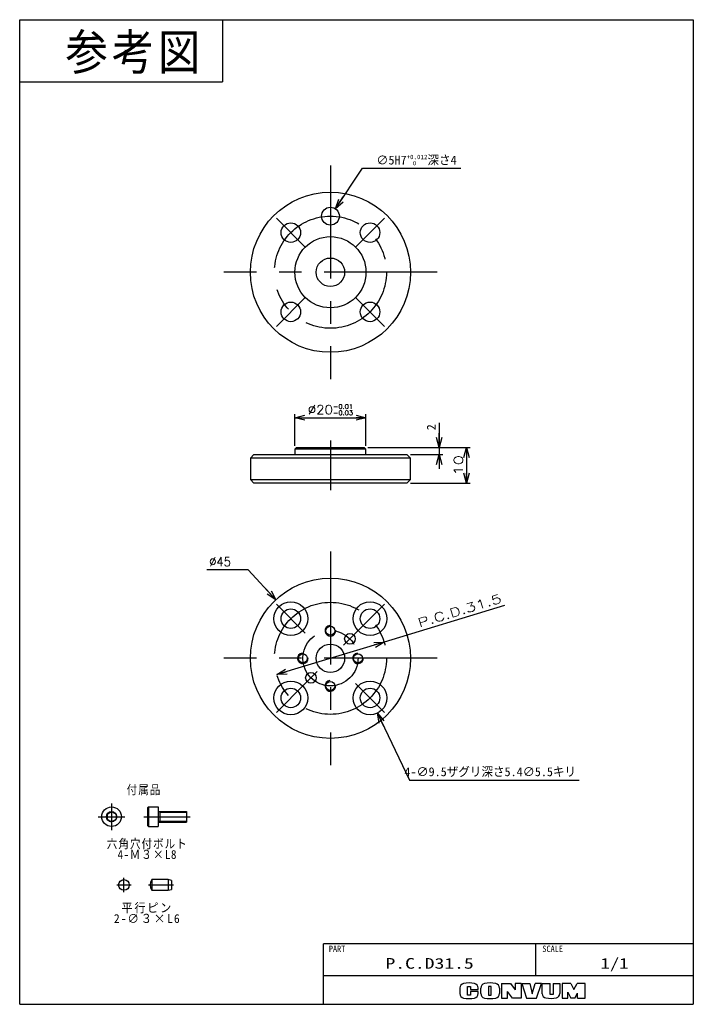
# Model space of a CAD drawing. Extents: x 0 to 189, y 0 to 277.
import ezdxf

# ---------------------------------------------------------------- set-up
doc = ezdxf.new("R2010")
doc.units = 0
doc.linetypes.add('CENTER', pattern=[50.8, 31.75, -6.35, 6.35, -6.35])
doc.layers.get('0').update_dxf_attribs({"linetype": 'CONTINUOUS'})
doc.layers.get('DEFPOINTS').update_dxf_attribs({"linetype": 'CONTINUOUS'})
doc.layers.add('LY_3', color=254, linetype='CONTINUOUS')
doc.styles.add('MX_DIMTXSTY_2', font='txt.sh', dxfattribs={"width": 1.35, "bigfont": 'extfont'})
doc.styles.add('MX_DIMTXSTY_3', font='txt.sh', dxfattribs={"width": 1.1, "bigfont": 'extfont'})
doc.styles.add('MX_DIMTXSTY_4', font='txt.sh', dxfattribs={"width": 0.95, "bigfont": 'extfont'})
doc.styles.add('MX_DIMTXSTY_5', font='txt.sh', dxfattribs={"width": 1.4, "bigfont": 'extfont'})
doc.styles.add('MX_NOTE_STANDARD', font='txt.sh', dxfattribs={"bigfont": 'extfont'})
doc.dimstyles.new('MXDIMSTYLE', dxfattribs={"dimtxt": 2.5, "dimasz": 2.5, "dimexe": 1, "dimexo": 1, "dimgap": 1, "dimtad": 1, "dimdsep": 46, "dimtxsty": 'MX_NOTE_STANDARD', "dimblk1": 'OPEN30', "dimblk2": 'OPEN30', "dimsah": 1, "dimcen": 2.5, "dimadec": 0, "dimazin": 0, "dimtfac": 1, "dimtmove": 0, "dimatfit": 3, "dimldrblk": 'OPEN30', "dimfxl": 1, "dimtzin": 0, "dimarcsym": 0})

# ---------------------------------------------------------------- blocks, each defined once
blk = doc.blocks.new('_OPEN30')
at = {"color": 0, "linetype": 'ByBlock', "lineweight": -2}
for p, q in [((-1, 0.267949), (0, 0)), ((0, 0), (-1, -0.267949)), ((0, 0), (-1, 0))]:
    blk.add_line(p, q, dxfattribs=at)
blk = doc.blocks.new('*D1')
at = {"color": 22, "linetype": 'CONTINUOUS'}
for p, q in [((118.946284, 156.438225), (126.584285, 156.438225)), ((125.584285, 156.438225), (125.584285, 146.438225)), ((109.850324, 146.438225), (126.584285, 146.438225))]:
    blk.add_line(p, q, dxfattribs=at)
at = {"layer": 'DEFPOINTS', "color": 0, "linetype": 'CONTINUOUS'}
for p in [(117.946284, 156.438225), (108.850324, 146.438225), (125.584285, 146.438225)]:
    blk.add_point(p, dxfattribs=at)
at = {"color": 22, "linetype": 'CONTINUOUS', "xscale": 2.77, "yscale": 2.77, "zscale": 2.77}
for p, rotation in [((125.584285, 156.438225), 90), ((125.584285, 146.438225), 270)]:
    blk.add_blockref('_OPEN30', p, dxfattribs=dict(at, rotation=rotation))
at = {"color": 22, "linetype": 'CONTINUOUS', "insert": (123.334285, 151.438225), "char_height": 2.5, "attachment_point": 5, "rotation": 90, "line_spacing_factor": 0.72, "style": 'MX_DIMTXSTY_2'}
blk.add_mtext('\\A1;10', dxfattribs=at)
blk = doc.blocks.new('*D2')
at = {"color": 22, "linetype": 'CONTINUOUS'}
for p, q in [((117.946284, 163.367591), (117.946284, 156.438225)), ((117.946284, 156.438225), (117.946284, 160.438225)), ((97.845324, 156.438225), (118.946284, 156.438225)), ((117.946284, 156.438225), (117.946284, 154.438225)), ((109.850323, 154.438225), (118.946284, 154.438225)), ((117.946284, 154.438225), (117.946284, 150.438225))]:
    blk.add_line(p, q, dxfattribs=at)
at = {"layer": 'DEFPOINTS', "color": 0, "linetype": 'CONTINUOUS'}
for p in [(96.845324, 156.438225), (108.850323, 154.438225), (117.946284, 154.438225)]:
    blk.add_point(p, dxfattribs=at)
at = {"color": 22, "linetype": 'CONTINUOUS', "xscale": 2.77, "yscale": 2.77, "zscale": 2.77}
for p, rotation in [((117.946284, 156.438225), 270), ((117.946284, 154.438225), 90)]:
    blk.add_blockref('_OPEN30', p, dxfattribs=dict(at, rotation=rotation))
at = {"color": 22, "linetype": 'CONTINUOUS', "insert": (115.696284, 162.117591), "char_height": 2.5, "attachment_point": 5, "rotation": 90, "line_spacing_factor": 0.72}
blk.add_mtext('\\A1;2', dxfattribs=at)
blk = doc.blocks.new('*D3')
at = {"color": 22, "linetype": 'CONTINUOUS'}
for p, q in [((88.743634, 223.504358), (96.387094, 234.924523)), ((96.387094, 234.924523), (124.041539, 234.924523)), ((88.743634, 223.504358), (90.96848, 226.828521))]:
    blk.add_line(p, q, dxfattribs=at)
at = {"layer": 'DEFPOINTS', "color": 0, "linetype": 'CONTINUOUS'}
for p in [(88.743634, 223.504358), (85.957014, 219.340844)]:
    blk.add_point(p, dxfattribs=at)
at = {"color": 22, "linetype": 'CONTINUOUS', "xscale": 2.77, "yscale": 2.77, "zscale": 2.77, "rotation": 236.205797}
blk.add_blockref('_OPEN30', (88.743634, 223.504358), dxfattribs=at)
at = {"color": 22, "linetype": 'CONTINUOUS', "insert": (111.541539, 237.174523), "char_height": 2.5, "attachment_point": 5, "line_spacing_factor": 0.72}
blk.add_mtext('\\A1;∅5H7{\\A1;\\H0.50x;\\S+0.012^ \u30000;}深さ4', dxfattribs=at)
blk = doc.blocks.new('_NONE')
at = {"color": 0, "linetype": 'ByBlock', "lineweight": -2}
blk.add_circle((0, 0), 0.25, dxfattribs=at)
blk = doc.blocks.new('*D5')
at = {"color": 22, "linetype": 'CONTINUOUS'}
for p, q in [((77.355324, 156.938225), (77.355324, 165.81034)), ((77.355324, 164.81034), (97.345324, 164.81034)), ((97.345324, 156.938225), (97.345324, 165.81034))]:
    blk.add_line(p, q, dxfattribs=at)
at = {"layer": 'DEFPOINTS', "color": 0, "linetype": 'CONTINUOUS'}
for p in [(97.345324, 164.81034), (77.355324, 155.938225), (97.345324, 155.938225)]:
    blk.add_point(p, dxfattribs=at)
at = {"color": 22, "linetype": 'CONTINUOUS', "xscale": 2.77, "yscale": 2.77, "zscale": 2.77, "rotation": 180}
blk.add_blockref('_OPEN30', (77.355324, 164.81034), dxfattribs=at)
at = {"color": 22, "linetype": 'CONTINUOUS', "xscale": 2.77, "yscale": 2.77, "zscale": 2.77}
blk.add_blockref('_OPEN30', (97.345324, 164.81034), dxfattribs=at)
at = {"color": 22, "linetype": 'CONTINUOUS', "insert": (87.350324, 167.06034), "char_height": 2.5, "attachment_point": 5, "line_spacing_factor": 0.72, "style": 'MX_DIMTXSTY_3'}
blk.add_mtext('\\A1;∅20{\\A1;\\H0.50x;\\S-0.01^ -0.03;}', dxfattribs=at)
blk = doc.blocks.new('*D6')
at = {"color": 22, "linetype": 'CONTINUOUS'}
for p, q in [((64.19255, 122.088806), (52.570852, 122.088806)), ((72.0223, 113.675087), (64.19255, 122.088806)), ((72.0223, 113.675087), (69.297318, 116.603307))]:
    blk.add_line(p, q, dxfattribs=at)
at = {"layer": 'DEFPOINTS', "color": 0, "linetype": 'CONTINUOUS'}
for p in [(72.0223, 113.675087), (102.678347, 80.73261)]:
    blk.add_point(p, dxfattribs=at)
at = {"color": 22, "linetype": 'CONTINUOUS', "xscale": 2.77, "yscale": 2.77, "zscale": 2.77, "rotation": 312.941047}
blk.add_blockref('_OPEN30', (72.0223, 113.675087), dxfattribs=at)
at = {"color": 22, "linetype": 'CONTINUOUS', "insert": (56.320852, 124.338806), "char_height": 2.5, "attachment_point": 5, "line_spacing_factor": 0.72, "style": 'MX_DIMTXSTY_4'}
blk.add_mtext('\\A1;∅45', dxfattribs=at)
blk = doc.blocks.new('*D7')
at = {"color": 22, "linetype": 'CONTINUOUS'}
for p, q in [((100.535122, 81.781039), (109.531657, 62.95264)), ((100.535122, 81.781039), (102.259641, 78.17188)), ((109.531657, 62.95264), (157.27266, 62.95264))]:
    blk.add_line(p, q, dxfattribs=at)
at = {"layer": 'DEFPOINTS', "color": 0, "linetype": 'CONTINUOUS'}
for p in [(96.439389, 90.352794), (100.535122, 81.781039)]:
    blk.add_point(p, dxfattribs=at)
at = {"color": 22, "linetype": 'CONTINUOUS', "xscale": 2.77, "yscale": 2.77, "zscale": 2.77, "rotation": 115.53928}
blk.add_blockref('_OPEN30', (100.535122, 81.781039), dxfattribs=at)
at = {"color": 22, "linetype": 'CONTINUOUS', "insert": (132.27266, 65.20264), "char_height": 2.5, "attachment_point": 5, "line_spacing_factor": 0.72}
blk.add_mtext('\\A1;4-∅9.5ザグリ深さ5.4∅5.5キリ', dxfattribs=at)
blk = doc.blocks.new('*D8')
at = {"color": 22, "linetype": 'CONTINUOUS'}
for p, q in [((136.301421, 112.08611), (102.4193, 101.785164)), ((102.4193, 101.785164), (72.281348, 92.622532))]:
    blk.add_line(p, q, dxfattribs=at)
at = {"layer": 'DEFPOINTS', "color": 0, "linetype": 'CONTINUOUS'}
for p in [(102.4193, 101.785164), (72.281348, 92.622532)]:
    blk.add_point(p, dxfattribs=at)
at = {"color": 22, "linetype": 'CONTINUOUS', "xscale": 2.77, "yscale": 2.77, "zscale": 2.77}
for p, rotation in [((102.4193, 101.785164), 16.910481), ((72.281348, 92.622532), 196.910481)]:
    blk.add_blockref('_OPEN30', p, dxfattribs=dict(at, rotation=rotation))
at = {"color": 22, "linetype": 'CONTINUOUS', "insert": (123.687442, 110.602856), "char_height": 2.5, "attachment_point": 5, "rotation": 16.91047563, "line_spacing_factor": 0.72, "style": 'MX_DIMTXSTY_5'}
blk.add_mtext('\\A1;P.C.D.31.5', dxfattribs=at)

msp = doc.modelspace()

# ---------------------------------------------------------------- linework, layer by layer
at = {"color": 150, "linetype": 'CONTINUOUS'}
msp.add_line((0, 259.124973), (57, 259.124973), dxfattribs=at)
at = {"color": 7, "linetype": 'CENTER'}
for p, q in [((87.350324, 235.672601), (87.350324, 175.672601)), ((80.279256, 212.743669), (72.147528, 220.875397)), ((94.421392, 212.743669), (102.55312, 220.875397)), ((117.350324, 205.672601), (57.350324, 205.672601)), ((80.279256, 198.601533), (72.147528, 190.469805)), ((94.421392, 198.601533), (102.55312, 190.469805)), ((87.350324, 158.438225), (87.350324, 144.438225)), ((87.350324, 127.203848), (87.350324, 67.203848)), ((80.279256, 104.274916), (72.147528, 112.406644)), ((94.421392, 104.274916), (102.55312, 112.406644)), ((91.062634, 100.916159), (94.598168, 104.451693)), ((117.350324, 97.203848), (57.350324, 97.203848)), ((83.638013, 93.491538), (80.102479, 89.956004)), ((80.279256, 90.13278), (72.147528, 82.001053)), ((94.421392, 90.13278), (102.55312, 82.001053))]:
    msp.add_line(p, q, dxfattribs=at)
at = {"color": 254, "linetype": 'CONTINUOUS'}
for p, q in [((77.855324, 156.438225), (77.355324, 155.938225)), ((97.345324, 155.938225), (77.355324, 155.938225)), ((77.355324, 155.938225), (77.355324, 154.438225)), ((77.855324, 156.438225), (96.845324, 156.438225)), ((97.345324, 155.938225), (96.845324, 156.438225)), ((97.345324, 154.438225), (97.345324, 155.938225)), ((65.850324, 154.438225), (64.850324, 153.438225)), ((64.850324, 153.438225), (64.850324, 147.438225)), ((109.850324, 153.438225), (64.850324, 153.438225)), ((65.850324, 154.438225), (108.850324, 154.438225)), ((109.850324, 153.438225), (108.850324, 154.438225)), ((109.850324, 147.438225), (109.850324, 153.438225)), ((64.850324, 147.438225), (65.850324, 146.438225)), ((64.850324, 147.438225), (109.850324, 147.438225)), ((108.850324, 146.438225), (109.850324, 147.438225)), ((108.850324, 146.438225), (65.850324, 146.438225)), ((35.912458, 55.160112), (36.212458, 55.460112)), ((36.212458, 55.460112), (38.912458, 55.460112)), ((36.212458, 55.460112), (36.212458, 49.960112)), ((38.912458, 55.460112), (38.912458, 49.960112)), ((24.576632, 53.431799), (25.826632, 54.153487)), ((24.576632, 53.431799), (24.576632, 51.988424)), ((25.826632, 54.153487), (27.076632, 53.431799)), ((27.076632, 53.431799), (27.076632, 51.988424)), ((35.912458, 55.160112), (35.912458, 50.260112)), ((38.912458, 54.210112), (46.912458, 54.210112)), ((39.380112, 54.210112), (39.380112, 51.210112)), ((46.912458, 54.210112), (46.912458, 51.210112)), ((24.576632, 51.988424), (25.826632, 51.266736)), ((25.826632, 51.266736), (27.076632, 51.988424)), ((35.912458, 50.260112), (36.212458, 49.960112)), ((36.212458, 49.960112), (38.912458, 49.960112)), ((38.912458, 51.210112), (46.912458, 51.210112))]:
    msp.add_line(p, q, dxfattribs=at)
at = {"color": 230, "linetype": 'CENTER'}
for p, q in [((25.826632, 56.460112), (25.826632, 48.960112)), ((22.076632, 52.710112), (29.576632, 52.710112)), ((34.912458, 52.710112), (47.912458, 52.710112))]:
    msp.add_line(p, q, dxfattribs=at)
at = {"color": 255, "linetype": 'CONTINUOUS'}
for p, q in [((39.380112, 53.940112), (38.912458, 54.210112)), ((39.380112, 53.940112), (46.912458, 53.940112)), ((39.380112, 51.480112), (38.912458, 51.210112)), ((39.380112, 51.480112), (46.912458, 51.480112)), ((85.357336, 0), (85.357336, 17)), ((189.357336, 17), (85.357336, 17)), ((145.106338, 8), (145.106338, 17)), ((189.357336, 8), (85.357336, 8))]:
    msp.add_line(p, q, dxfattribs=at)
at = {"color": 140, "linetype": 'CENTER'}
for p, q in [((27.309212, 33.529375), (31.309212, 33.529375)), ((29.309212, 31.529375), (29.309212, 35.529375)), ((36.209212, 33.529375), (43.209212, 33.529375))]:
    msp.add_line(p, q, dxfattribs=at)
at = {"color": 1, "linetype": 'CONTINUOUS'}
for p, q in [((41.709212, 35.029375), (37.111136, 35.029375)), ((37.111136, 35.029375), (37.111136, 32.029375)), ((42.709212, 34.761426), (41.709212, 35.029375)), ((41.709212, 35.029375), (41.709212, 32.029375)), ((42.709212, 34.761426), (42.709212, 32.297324)), ((37.111136, 32.029375), (41.709212, 32.029375)), ((41.709212, 32.029375), (42.709212, 32.297324))]:
    msp.add_line(p, q, dxfattribs=at)
at = {"color": 220, "linetype": 'CONTINUOUS'}
for p, q in [((135.457336, 5.891946), (137.957336, 5.891946)), ((135.457336, 5.891946), (135.457336, 1.711946)), ((137.957336, 5.891946), (139.257336, 4.080613)), ((139.257336, 5.891946), (139.257336, 4.080613)), ((140.957336, 5.891946), (139.257336, 5.891946)), ((140.957336, 5.891946), (140.957336, 1.711946)), ((141.137336, 5.891946), (143.387336, 5.891946)), ((141.137336, 5.891946), (142.507336, 1.711946)), ((143.387336, 5.891946), (144.057336, 2.911946)), ((144.057336, 2.911946), (144.857336, 5.891946)), ((146.657336, 5.891946), (144.857336, 5.891946)), ((145.257336, 1.711946), (146.657336, 5.891946)), ((146.907336, 5.891946), (149.157336, 5.891946)), ((146.907336, 2.962978), (146.907336, 5.891946)), ((149.157336, 2.711946), (149.157336, 5.891946)), ((149.937336, 5.891946), (149.937336, 2.711946)), ((149.937336, 5.891946), (151.807336, 5.891946)), ((151.807336, 5.891946), (151.807336, 3.011886)), ((154.957336, 5.891946), (152.487336, 5.891946)), ((152.487336, 5.891946), (152.487336, 1.711946)), ((154.957336, 5.891946), (155.777336, 4.191946)), ((155.777336, 4.191946), (156.717336, 5.891946)), ((158.957336, 5.891946), (156.717336, 5.891946)), ((158.957336, 1.711946), (158.957336, 5.891946)), ((123.757336, 4.584631), (123.757336, 3.019261)), ((125.907336, 2.591946), (125.907336, 5.041946)), ((125.907336, 5.041946), (126.757336, 5.041946)), ((126.757336, 5.041946), (126.757336, 4.161946)), ((126.757336, 4.161946), (128.857336, 4.161946)), ((126.757336, 3.591946), (126.757336, 2.591946)), ((128.857336, 3.591946), (126.757336, 3.591946)), ((128.857336, 4.161946), (128.857336, 4.584631)), ((128.857336, 3.019261), (128.857336, 3.591946)), ((129.607336, 3.033004), (129.607336, 4.570888)), ((131.807336, 5.041946), (131.807336, 2.591946)), ((132.557336, 5.041946), (131.807336, 5.041946)), ((132.557336, 2.591946), (132.557336, 5.041946)), ((134.837336, 4.570888), (134.837336, 3.033004)), ((137.137336, 1.711946), (137.137336, 3.611946)), ((138.537336, 1.711946), (137.137336, 3.611946)), ((154.047336, 1.711946), (154.047336, 3.366492)), ((154.047336, 3.366492), (154.957336, 1.711946)), ((156.057336, 1.711946), (156.807336, 3.161946)), ((156.807336, 1.711946), (156.807336, 3.161946)), ((126.757336, 2.591946), (125.907336, 2.591946)), ((131.807336, 2.591946), (132.557336, 2.591946)), ((135.457336, 1.711946), (137.137336, 1.711946)), ((140.957336, 1.711946), (138.537336, 1.711946)), ((142.507336, 1.711946), (145.257336, 1.711946)), ((149.937336, 2.711946), (149.157336, 2.711946)), ((152.487336, 1.711946), (154.077336, 1.711946)), ((156.057336, 1.711946), (154.957336, 1.711946)), ((156.807336, 1.711946), (158.957336, 1.711946))]:
    msp.add_line(p, q, dxfattribs=at)
at = {"color": 254, "linetype": 'CONTINUOUS'}
for centre, radius in [((87.350324, 205.672601), 22.5), ((87.350324, 221.422601), 2.505), ((76.213392, 216.809533), 2.75), ((98.487256, 216.809533), 2.75), ((87.350324, 205.672601), 9.995), ((87.350324, 205.672601), 4), ((76.213392, 194.535669), 2.75), ((98.487256, 194.535669), 2.75), ((87.350324, 97.203848), 22.5), ((76.213392, 108.34078), 4.75), ((76.213392, 108.34078), 2.75), ((98.487256, 108.34078), 4.75), ((98.487256, 108.34078), 2.75), ((87.350324, 104.953848), 1.25), ((92.830401, 102.683926), 1.5), ((87.350324, 97.203848), 4), ((79.600324, 97.203848), 1.25), ((95.100324, 97.203848), 1.25), ((81.870246, 91.723771), 1.5), ((76.213392, 86.066917), 4.75), ((76.213392, 86.066917), 2.75), ((87.350324, 89.453848), 1.25), ((98.487256, 86.066917), 4.75), ((98.487256, 86.066917), 2.75), ((25.826632, 52.710112), 2.75), ((25.826632, 52.710112), 1.443376), ((25.826632, 52.710112), 1.443376)]:
    msp.add_circle(centre, radius, dxfattribs=at)
at = {"color": 7, "linetype": 'CENTER'}
for centre, radius in [((87.350324, 205.672601), 15.75), ((87.350324, 97.203848), 15.75), ((87.350324, 97.203848), 7.75)]:
    msp.add_circle(centre, radius, dxfattribs=at)
at = {"color": 1, "linetype": 'CONTINUOUS'}
msp.add_circle((29.309212, 33.529375), 1.5, dxfattribs=at)
at = {"color": 255, "linetype": 'CONTINUOUS'}
for centre in [(87.350324, 104.953848), (79.600324, 97.203848), (95.100324, 97.203848), (87.350324, 89.453848)]:
    msp.add_arc(centre, 1.5, 97, 7, dxfattribs=at)
at = {"color": 1, "linetype": 'CONTINUOUS'}
msp.add_arc((39.709212, 33.529375), 3, 150, 210, dxfattribs=at)
at = {"color": 220, "linetype": 'CONTINUOUS'}
for centre, radius, start, end in [((125.057336, 4.584631), 1.3, 101.631293, 180), ((126.307336, -1.488054), 7.5, 78.368707, 101.631293), ((127.557336, 4.584631), 1.3, 0, 78.368707), ((130.907336, 4.570888), 1.3, 102.245257, 180), ((132.222336, -1.488054), 7.5, 77.754743, 102.245257), ((133.537336, 4.570888), 1.3, 0, 77.754743), ((125.057336, 3.019261), 1.3, 180, 258.368707), ((127.557336, 3.019261), 1.3, 281.631293, 0), ((130.907336, 3.033004), 1.3, 180, 257.754743), ((133.537336, 3.033004), 1.3, 282.245257, 0), ((148.107336, 2.962978), 1.2, 180, 259.765703), ((150.607336, 3.011886), 1.2, 282.475783, 0), ((126.307336, 9.091946), 7.5, 258.368707, 281.631293), ((132.222336, 9.091946), 7.5, 257.754743, 282.245257), ((149.235565, 9.211946), 7.55, 259.765703, 282.475783)]:
    msp.add_arc(centre, radius, start, end, dxfattribs=at)
at = {"layer": 'LY_3', "color": 150, "linetype": 'CONTINUOUS'}
for p, q in [((0, 276.624973), (189.357336, 276.624973)), ((0, 0), (0, 276.624973)), ((57, 276.624973), (57, 259.124973)), ((189.357336, 276.624973), (189.357336, 0)), ((0, 0), (189.357336, 0))]:
    msp.add_line(p, q, dxfattribs=at)

# ---------------------------------------------------------------- texts
at = {"color": 7, "linetype": 'CONTINUOUS', "line_spacing_factor": 0.72}
for s, insert, char_height, attachment_point in [('\\T1.095445;\\W0.912871;\\A1;参考図', (12.893496, 272.552331), 10, 1), ('\\T1.095445;\\W0.912871;\\A1;付属品', (30.073673, 61.52826), 2.5, 1), ('\\T1.095445;\\W0.912871;\\A1;六角穴付ボルト\\P4-Ｍ３×L8', (35.866413, 46.346366), 2.5, 2), ('\\T1.156012;\\W0.963343;\\A1;平行ピン\\P2-∅３×L6', (35.866413, 28.346366), 2.5, 2)]:
    msp.add_mtext(s, dxfattribs=dict(at, insert=insert, char_height=char_height, attachment_point=attachment_point))
at = {"color": 140, "linetype": 'CONTINUOUS', "attachment_point": 2}
for s, insert, char_height, line_spacing_factor in [('\\W0.944444;\\A1;PART', (89.219885, 16.495431), 1.8, 0.6), ('\\W0.944444;\\A1;SCALE', (149.818887, 16.495431), 1.8, 0.6), ('\\W1.350000;\\A1;P.C.D31.5', (115.231837, 13), 3, 0.72), ('\\W1.285714;\\A1;1/1', (167.231837, 13), 3, 0.72)]:
    msp.add_mtext(s, dxfattribs=dict(at, insert=insert, char_height=char_height, line_spacing_factor=line_spacing_factor))

# ---------------------------------------------------------------- dimensions: what is measured, and where the dimension line sits
at = {"color": 22, "linetype": 'CONTINUOUS'}
for p1, p2, text, override, picture, middle in [((85.957014, 219.340844), (88.743634, 223.504358), '\\A1;∅5H7{\\A1;\\H0.50x;\\S+0.012^ \u30000;}深さ4', {"dimasz": 2.77, "dimtih": 1, "dimtoh": 1, "dimblk1": 'NONE', "dimcen": 0, "dimtofl": 0}, '*D3', (111.541539, 234.924523)), ((102.678347, 80.73261), (72.0223, 113.675087), '\\A1;<>', {"dimasz": 2.77, "dimtih": 1, "dimtoh": 1, "dimtxsty": 'MX_DIMTXSTY_4', "dimblk1": 'NONE', "dimcen": 0, "dimtofl": 0, "dimtzin": 8}, '*D6', (56.320852, 122.088806)), ((72.281348, 92.622532), (102.4193, 101.785164), '\\A1;P.C.D.<>', {"dimasz": 2.77, "dimpost": '{<>}', "dimtxsty": 'MX_DIMTXSTY_5', "dimcen": 0, "dimatfit": 2, "dimtzin": 8}, '*D8', (124.341916, 108.450145)), ((96.439389, 90.352794), (100.535122, 81.781039), '\\A1;4-<>ザグリ深さ5.4∅5.5キリ', {"dimasz": 2.77, "dimtih": 1, "dimtoh": 1, "dimblk1": 'NONE', "dimcen": 0, "dimtofl": 0, "dimtzin": 8}, '*D7', (132.27266, 62.95264))]:
    dim = msp.add_diameter_dim_2p(p1=p1, p2=p2, text=text, dimstyle='MXDIMSTYLE', override=override, dxfattribs=at)
    dim.commit()
    dim.dimension.update_dxf_attribs({"geometry": picture, "text_midpoint": middle, "dimtype": 131})
dim = msp.add_linear_dim(base=(97.345324, 164.81034), p1=(77.355324, 155.938225), p2=(97.345324, 155.938225), text='\\A1;∅20{\\A1;\\H0.50x;\\S-0.01^ -0.03;}', dimstyle='MXDIMSTYLE', override={"dimasz": 2.77, "dimtxsty": 'MX_DIMTXSTY_3'}, dxfattribs=at)
dim.commit()
dim.dimension.update_dxf_attribs({"geometry": '*D5', "text_midpoint": (87.350324, 164.81034), "dimtype": 128})
for base, p1, p2, override, picture, middle in [((117.946284, 154.438225), (96.845324, 156.438225), (108.850323, 154.438225), {"dimasz": 2.77, "dimtzin": 8}, '*D2', (117.946284, 162.117591)), ((125.584285, 146.438225), (117.946284, 156.438225), (108.850324, 146.438225), {"dimasz": 2.77, "dimtxsty": 'MX_DIMTXSTY_2', "dimtzin": 8}, '*D1', (125.584285, 151.438225))]:
    dim = msp.add_linear_dim(base=base, p1=p1, p2=p2, angle=90, text='\\A1;<>', dimstyle='MXDIMSTYLE', override=override, dxfattribs=at)
    dim.commit()
    dim.dimension.update_dxf_attribs({"geometry": picture, "text_midpoint": middle, "dimtype": 128})

doc.saveas('drawing.dxf')
